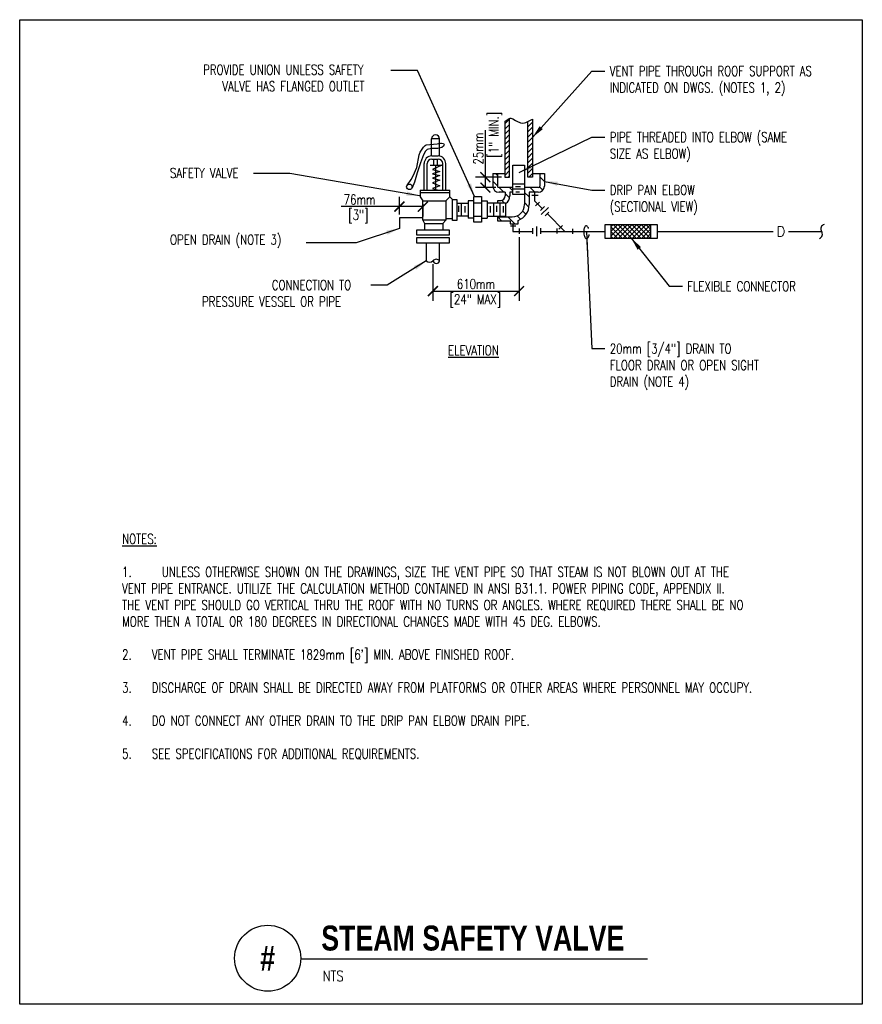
# Model space of a CAD drawing. Header units: inches. Extents: x -0.53 to 7.43, y -1.57 to 7.74.
import ezdxf
from ezdxf.enums import TextEntityAlignment as Align

# ---------------------------------------------------------------- set-up
doc = ezdxf.new("R2010")
doc.units = ezdxf.units.IN
doc.header["$MEASUREMENT"] = 0
doc.header["$PDSIZE"] = -1
doc.layers.get('Defpoints').update_dxf_attribs({"color": 2})
doc.layers.add('G-ANNO-NPLT', color=7, linetype='Continuous', plot=False)
for name, color, linetype in [('M-DETL-DIMS', 1, 'Continuous'), ('M-DETL-MEDM', 4, 'Continuous'), ('M-DETL-PATT', 8, 'Continuous'), ('M-DETL-TEXT', 2, 'Continuous')]:
    doc.layers.add(name, color=color, linetype=linetype)
doc.styles.add('BOLD', font='bold.shx', dxfattribs={"width": 0.9})
doc.styles.add('Romans', font='romans.shx', dxfattribs={"width": 0.75})
doc.dimstyles.new('VA-Dims', dxfattribs={"dimtxt": 0.09375, "dimasz": 0.09375, "dimexe": 0.09375, "dimexo": 0.03125, "dimgap": 0.02, "dimtad": 1, "dimdec": 5, "dimzin": 0, "dimdsep": 46, "dimlunit": 4, "dimtxsty": 'Romans', "dimblk": 'ARCHTICK', "dimcen": 0.09375, "dimclrd": 256, "dimclre": 256, "dimclrt": 256, "dimadec": 0, "dimazin": 0, "dimtfac": 1, "dimtdec": 5, "dimtofl": 0, "dimtmove": 0, "dimatfit": 3, "dimfxl": 1, "dimfrac": 2, "dimtolj": 1, "dimtzin": 0, "dimlwd": -1, "dimlwe": -1, "dimarcsym": 0})
doc.dimstyles.new('VA-Lead', dxfattribs={"dimtxt": 0.09375, "dimasz": 0.125, "dimexe": 0.125, "dimexo": 0.03125, "dimgap": 0.02, "dimtad": 1, "dimdec": 5, "dimzin": 0, "dimdsep": 46, "dimlunit": 4, "dimtxsty": 'Romans', "dimcen": 0.125, "dimclrd": 256, "dimclre": 256, "dimclrt": 256, "dimadec": 0, "dimazin": 0, "dimtfac": 1, "dimtdec": 5, "dimtofl": 0, "dimtmove": 0, "dimatfit": 3, "dimfxl": 1, "dimfrac": 2, "dimtolj": 1, "dimtzin": 0, "dimlwd": -1, "dimlwe": -1, "dimarcsym": 0})
doc.dimstyles.new('VA-Loop', dxfattribs={"dimtxt": 0.09375, "dimasz": 0.18, "dimexe": 0.125, "dimexo": 0.0625, "dimgap": 0.09, "dimtad": 0, "dimtih": 1, "dimtoh": 1, "dimdec": 4, "dimzin": 0, "dimdsep": 46, "dimtxsty": 'Romans', "dimcen": 0.09, "dimclrd": 256, "dimclre": 256, "dimclrt": 256, "dimadec": 0, "dimazin": 0, "dimtfac": 1, "dimtdec": 4, "dimtofl": 0, "dimtmove": 0, "dimatfit": 3, "dimldrblk": 'dimloop1', "dimfxl": 1, "dimtolj": 1, "dimtzin": 0, "dimlwd": -1, "dimlwe": -1, "dimarcsym": 0})

# ---------------------------------------------------------------- blocks, each defined once
blk = doc.blocks.new('_ArchTick')
at = {"color": 0, "linetype": 'ByBlock', "const_width": 0.15}
blk.add_lwpolyline([(-0.5, -0.5), (0.5, 0.5)], dxfattribs=at)
blk = doc.blocks.new('*D3')
at = {"layer": 'Defpoints', "color": 0, "transparency": 16777216}
for p in [(3.8687, 6.2558), (4.0526, 6.2558), (4, 6.1563)]:
    blk.add_point(p, dxfattribs=at)
at = {"layer": 'M-DETL-DIMS', "transparency": 16777216}
for p, q in [((3.8687, 6.2558), (3.8687, 6.701)), ((4.0214, 6.2558), (3.775, 6.2558)), ((3.8687, 6.1563), (3.8687, 6.2558)), ((3.9688, 6.1563), (3.775, 6.1563))]:
    blk.add_line(p, q, dxfattribs=at)
at = {"layer": 'M-DETL-DIMS', "transparency": 16777216, "xscale": 0.09375, "yscale": 0.09375, "zscale": 0.09375}
for p, rotation in [((3.8687, 6.2558), 90), ((3.8687, 6.1563), 270)]:
    blk.add_blockref('_ArchTick', p, dxfattribs=dict(at, rotation=rotation))
at = {"layer": 'M-DETL-DIMS', "transparency": 16777216, "insert": (3.8019, 6.5253), "char_height": 0.09375, "attachment_point": 5, "rotation": 90, "style": 'Romans'}
blk.add_mtext('\\A1;25mm', dxfattribs=at)
blk = doc.blocks.new('*D4')
at = {"layer": 'Defpoints', "color": 0, "transparency": 16777216}
for p in [(4.1866, 5.7199), (3.3728, 5.4637), (4.1866, 5.1783)]:
    blk.add_point(p, dxfattribs=at)
at = {"layer": 'M-DETL-DIMS', "transparency": 16777216}
for p, q in [((4.1866, 5.6887), (4.1866, 5.0845)), ((3.3728, 5.4324), (3.3728, 5.0845)), ((3.3728, 5.1783), (4.1866, 5.1783))]:
    blk.add_line(p, q, dxfattribs=at)
at = {"layer": 'M-DETL-DIMS', "transparency": 16777216, "xscale": 0.09375, "yscale": 0.09375, "zscale": 0.09375, "rotation": 180}
blk.add_blockref('_ArchTick', (3.3728, 5.1783), dxfattribs=at)
at = {"layer": 'M-DETL-DIMS', "transparency": 16777216, "xscale": 0.09375, "yscale": 0.09375, "zscale": 0.09375}
blk.add_blockref('_ArchTick', (4.1866, 5.1783), dxfattribs=at)
at = {"layer": 'M-DETL-DIMS', "transparency": 16777216, "insert": (3.7797, 5.2451), "char_height": 0.09375, "attachment_point": 5, "style": 'Romans'}
blk.add_mtext('\\A1;610mm', dxfattribs=at)
blk = doc.blocks.new('*D5')
at = {"layer": 'Defpoints', "color": 0, "transparency": 16777216}
for p in [(3.056, 5.9768), (3.277, 6.0304), (3.056, 5.8699)]:
    blk.add_point(p, dxfattribs=at)
at = {"layer": 'M-DETL-DIMS', "transparency": 16777216}
for p, q in [((3.056, 5.9011), (3.056, 6.0706)), ((3.056, 5.9768), (2.5046, 5.9768)), ((3.277, 5.9768), (3.056, 5.9768)), ((3.277, 5.9991), (3.277, 5.8831))]:
    blk.add_line(p, q, dxfattribs=at)
at = {"layer": 'M-DETL-DIMS', "transparency": 16777216, "xscale": 0.09375, "yscale": 0.09375, "zscale": 0.09375, "rotation": 180}
blk.add_blockref('_ArchTick', (3.056, 5.9768), dxfattribs=at)
at = {"layer": 'M-DETL-DIMS', "transparency": 16777216, "xscale": 0.09375, "yscale": 0.09375, "zscale": 0.09375}
blk.add_blockref('_ArchTick', (3.277, 5.9768), dxfattribs=at)
at = {"layer": 'M-DETL-DIMS', "transparency": 16777216, "insert": (2.6803, 6.0437), "char_height": 0.09375, "attachment_point": 5, "style": 'Romans'}
blk.add_mtext('\\A1;76mm', dxfattribs=at)
blk = doc.blocks.new('dimloop1')
blk.add_line((-0.383, 0), (-1, 0))
blk.add_lwpolyline([(0.15, -0.121, 0.038212), (0.207, -0.1, 0.102096), (0.278, -0.047, 0.184921), (0.296, 0, 0.184921), (0.278, 0.047, 0.102096), (0.207, 0.099, 0.060952), (0.115, 0.129, 0.047258), (-0.008, 0.14), (-0.078, 0.14, 0.047258), (-0.202, 0.129, 0.060952), (-0.294, 0.099, 0.102096), (-0.365, 0.047, 0.184921), (-0.383, 0, 0.184921), (-0.365, -0.047, 0.102096), (-0.294, -0.1, 0.060952), (-0.202, -0.129, 0.011023), (-0.173, -0.134, 0.047258)], format="xyb")

msp = doc.modelspace()

# ---------------------------------------------------------------- hatches: boundary and pattern name
at = {"layer": 'M-DETL-DIMS'}
h = msp.add_hatch(dxfattribs=at)
h.set_pattern_fill('NET', color=256, scale=0.25, angle=45, style=0)
h.set_pattern_definition([(45, (-0.270652, 2.006653), (-0.02209709, 0.02209709), []), (135, (-0.270652, 2.006653), (-0.02209709, -0.02209709), [])])
h.paths.add_polyline_path([(5.058808, 5.805073), (5.058808, 5.680073), (5.433808, 5.680073), (5.433808, 5.805073)])

# ---------------------------------------------------------------- linework, layer by layer
at = {"layer": 'G-ANNO-NPLT', "color": 6}
msp.add_lwpolyline([(-0.532428, 7.744765), (7.43076, 7.744765), (7.43076, -1.566778), (-0.532428, -1.566778)], close=True, dxfattribs=at)
at = {"layer": 'M-DETL-MEDM'}
for p, q in [((4.097343, 6.25582), (4.097343, 6.812656)), ((4.313077, 6.804023), (4.313077, 6.25582)), ((4.052618, 6.782112), (4.052618, 6.25582)), ((4.268353, 6.25582), (4.268353, 6.780541)), ((3.435915, 6.617668), (3.359297, 6.617668)), ((3.359297, 6.455788), (3.359297, 6.617668)), ((3.435915, 6.454435), (3.435915, 6.617668)), ((3.361742, 6.455829), (3.421757, 6.455829)), ((3.361742, 6.4268), (3.421757, 6.4268)), ((3.289173, 6.134143), (3.289173, 6.383258)), ((3.3182, 6.134143), (3.3182, 6.383258)), ((3.465299, 6.134143), (3.465299, 6.383258)), ((3.494326, 6.134143), (3.494326, 6.383258)), ((4.126846, 6.092552), (4.126846, 6.369819)), ((4.126846, 6.369819), (4.238853, 6.369819)), ((4.238853, 6.369819), (4.238853, 5.995793)), ((3.939327, 6.288991), (3.939327, 6.170775)), ((3.939327, 6.288991), (4.052618, 6.288991)), ((3.982868, 6.288991), (3.982868, 6.170775)), ((4.052618, 6.25582), (4.097343, 6.25582)), ((4.313077, 6.25582), (4.268353, 6.25582)), ((4.313077, 6.288991), (4.426369, 6.288991)), ((4.382827, 6.288991), (4.382827, 6.170775)), ((4.426369, 6.288991), (4.426369, 6.170775)), ((4.126846, 6.156262), (3.997382, 6.156262)), ((4.126846, 6.193783), (4.238853, 6.193783)), ((4.151973, 6.166781), (4.200975, 6.166781)), ((4.368313, 6.156262), (4.238853, 6.156262)), ((3.251799, 6.134143), (3.251799, 6.069287)), ((3.251799, 6.134143), (3.5317, 6.134143)), ((3.5317, 6.108199), (3.251799, 6.108199)), ((3.251799, 6.069287), (3.277014, 6.030375)), ((3.496399, 6.030375), (3.5317, 6.069287)), ((3.5317, 6.069287), (3.5317, 6.134143)), ((3.5317, 6.069287), (3.557832, 6.044374)), ((4.056672, 6.11272), (3.997382, 6.11272)), ((4.056672, 6.11272), (4.056672, 6.079066)), ((4.100213, 6.11272), (4.100213, 6.079066)), ((4.126846, 6.11272), (4.100213, 6.11272)), ((4.238853, 6.141573), (4.126846, 6.141573)), ((4.238853, 6.092552), (4.126846, 6.092552)), ((4.157571, 6.118166), (4.192575, 6.118166)), ((4.282395, 6.11272), (4.282395, 5.995793)), ((4.368313, 6.11272), (4.282395, 6.11272)), ((4.307286, 6.08613), (4.366089, 6.08613)), ((4.33249, 6.11272), (4.33249, 6.03212)), ((3.598543, 6.009552), (3.70493, 6.009552)), ((3.615486, 5.984624), (3.615486, 5.927287)), ((3.642895, 5.887399), (3.642895, 6.009552)), ((3.67558, 5.982131), (3.67558, 5.922301)), ((3.759361, 6.031986), (3.70493, 6.031986)), ((3.70493, 6.031986), (3.70493, 5.867457)), ((3.759361, 6.013833), (3.830937, 6.013833)), ((3.830937, 6.031986), (3.885367, 6.031986)), ((3.885367, 6.031986), (3.885367, 5.867457)), ((4.058983, 6.009552), (3.885367, 6.009552)), ((3.914718, 5.982131), (3.914718, 5.922301)), ((3.947404, 5.887399), (3.947404, 6.009552)), ((3.974813, 5.984624), (3.974813, 5.927287)), ((3.985263, 6.009552), (3.985263, 6.035524)), ((3.985263, 6.035524), (4.01313, 6.035524)), ((4.006638, 6.009552), (4.006638, 5.887399)), ((4.037658, 5.98203), (4.037658, 5.922199)), ((4.058983, 6.009552), (4.058983, 5.887399)), ((4.33249, 6.03212), (4.406956, 5.957364)), ((4.378535, 6.018858), (4.342866, 5.983325)), ((4.426227, 5.976561), (4.390559, 5.941027)), ((4.464609, 5.970179), (4.397138, 5.902962)), ((3.277014, 5.869862), (3.056014, 5.869862)), ((3.056014, 5.869862), (3.056014, 5.770145)), ((3.70493, 5.887399), (3.598543, 5.887399)), ((3.759361, 5.867457), (3.70493, 5.867457)), ((3.830937, 5.884202), (3.759361, 5.884202)), ((3.830937, 5.867457), (3.885367, 5.867457)), ((3.885367, 5.887399), (4.058983, 5.887399)), ((3.983408, 5.879681), (4.122741, 5.879681)), ((3.983408, 5.879681), (3.983408, 5.84229)), ((4.468985, 5.925806), (4.433317, 5.890273)), ((4.453626, 5.910505), (4.62091, 5.742573)), ((3.277014, 5.848788), (3.294666, 5.816361)), ((3.294666, 5.816361), (3.294666, 5.757993)), ((3.294666, 5.816361), (3.466138, 5.816361)), ((3.466138, 5.816361), (3.496399, 5.848788)), ((3.466138, 5.816361), (3.466138, 5.757993)), ((3.557832, 5.86111), (3.496399, 5.86111)), ((3.983408, 5.84229), (4.103598, 5.84229)), ((4.103598, 5.84229), (4.103598, 5.814865)), ((4.103598, 5.814865), (4.179205, 5.814865)), ((4.106788, 5.793729), (4.15579, 5.793729)), ((4.128802, 5.814865), (4.128802, 5.742573)), ((4.179205, 5.814865), (4.179205, 5.846458)), ((4.353201, 5.78833), (4.353201, 5.696509)), ((4.389605, 5.773926), (4.389605, 5.718112)), ((4.597259, 5.798922), (4.561591, 5.763389)), ((5.058808, 5.680073), (5.058808, 5.805073)), ((5.433808, 5.680073), (5.433808, 5.805073)), ((4.128802, 5.742573), (4.3154, 5.742573)), ((4.186592, 5.768527), (4.186592, 5.719913)), ((4.3154, 5.772126), (4.3154, 5.718112)), ((4.389605, 5.742573), (4.996308, 5.742573)), ((4.545017, 5.77033), (4.545017, 5.721716)), ((4.690446, 5.76848), (4.690446, 5.719866)), ((5.496308, 5.742573), (6.588805, 5.742573)), ((6.733482, 5.742573), (7.045339, 5.742573)), ((3.309797, 5.631526), (3.309797, 5.463655)), ((3.43588, 5.463655), (3.43588, 5.631526))]:
    msp.add_line(p, q, dxfattribs=at)
for points in [[(4.052618, 6.782112), (4.083217, 6.805239), (4.101404, 6.81371), (4.110667, 6.813758), (4.128583, 6.806053), (4.152173, 6.7909), (4.164618, 6.784546), (4.199245, 6.770708), (4.216679, 6.767507), (4.236861, 6.769395), (4.25043, 6.773177), (4.276309, 6.784546), (4.313077, 6.804023)], [(3.131643, 6.181998), (3.166019, 6.232433), (3.187146, 6.269022), (3.21922, 6.34766), (3.241622, 6.466488), (3.252662, 6.491816), (3.283625, 6.538506), (3.299042, 6.555398), (3.308829, 6.560111), (3.412436, 6.570913), (3.426463, 6.57434), (3.445151, 6.578639), (3.454439, 6.578115), (3.471239, 6.574515)], [(3.471239, 6.574515), (3.479639, 6.560111), (3.47404, 6.549308), (3.455896, 6.536805), (3.418034, 6.527704), (3.359231, 6.527704), (3.319057, 6.516313), (3.303227, 6.502497), (3.282259, 6.466177), (3.255624, 6.390871), (3.224822, 6.29725), (3.199619, 6.207227), (3.175152, 6.155003)]]:
    msp.add_lwpolyline(points, dxfattribs=at)
for points in [[(3.759361, 6.074247), (3.830937, 6.074247), (3.830937, 5.830062), (3.759361, 5.830062)], [(3.277014, 6.030375), (3.496399, 6.030375), (3.496399, 5.848788), (3.277014, 5.848788)], [(3.557832, 6.044374), (3.598543, 6.044374), (3.598543, 5.844942), (3.557832, 5.844942)], [(4.996308, 5.680073), (5.496308, 5.680073), (5.496308, 5.805073), (4.996308, 5.805073)], [(3.221538, 5.757993), (3.526656, 5.757993), (3.526656, 5.70611), (3.221538, 5.70611)], [(3.221538, 5.68341), (3.526656, 5.68341), (3.526656, 5.631526), (3.221538, 5.631526)]]:
    msp.add_lwpolyline(points, close=True, dxfattribs=at)
msp.add_circle((3.150616, 6.164017), 0.02614, dxfattribs=at)
for centre, radius, start, end in [((3.397606, 6.617669), 0.038309, 0.0030278, 180), ((3.361742, 6.383259), 0.072569, 90, 180), ((3.361742, 6.383259), 0.043542, 90, 180), ((3.421757, 6.383259), 0.072569, 0, 90), ((3.421757, 6.383259), 0.043542, 0, 90), ((3.997382, 6.170775), 0.058056, 180, 270), ((3.997382, 6.170775), 0.014514, 180, 270), ((4.368313, 6.170775), 0.058056, 270, 0), ((4.368313, 6.170775), 0.014514, 270, 0), ((4.013129, 6.079066), 0.043542, 270, 0), ((4.013129, 6.079066), 0.087083, 301.7720861, 0), ((4.122742, 5.995792), 0.116111, 270, 0), ((4.122742, 5.995792), 0.159653, 290.7112861, 0), ((7.08304, 5.765998), 0.044387, 105.7067028, 211.8551694), ((7.009016, 5.716802), 0.044536, 294.0388528, 35.3549111), ((3.341318, 5.498534), 0.047012, 227.8955472, 312.1044556), ((3.404359, 5.438062), 0.040602, 39.0744639, 140.9255361), ((3.404359, 5.471356), 0.032448, 193.7292333, 346.2707694)]:
    msp.add_arc(centre, radius, start, end, dxfattribs=at)
at = {"layer": 'M-DETL-PATT'}
for p, q in [((4.052618, 6.758805), (4.097343, 6.803529)), ((4.052618, 6.710192), (4.097343, 6.754916)), ((4.052618, 6.661578), (4.097343, 6.706303)), ((4.268353, 6.780086), (4.270074, 6.781807)), ((4.268353, 6.731471), (4.313077, 6.776197)), ((4.268353, 6.682858), (4.313077, 6.727582)), ((4.052618, 6.612965), (4.097343, 6.657689)), ((4.268353, 6.634245), (4.313077, 6.678969)), ((4.268353, 6.585631), (4.313077, 6.630356)), ((4.052618, 6.56435), (4.097343, 6.609076)), ((4.052618, 6.515737), (4.097343, 6.560462)), ((4.268353, 6.537018), (4.313077, 6.581742)), ((4.268353, 6.488403), (4.313077, 6.533129)), ((3.378735, 6.4268), (3.378735, 6.369282)), ((3.415139, 6.369282), (3.415139, 6.42675)), ((4.052618, 6.467124), (4.097343, 6.511848)), ((4.052618, 6.41851), (4.097343, 6.463235)), ((4.268353, 6.43979), (4.313077, 6.484515)), ((4.268353, 6.391177), (4.313077, 6.435901)), ((3.347932, 6.369282), (3.457142, 6.369282)), ((3.398335, 6.369282), (3.398335, 6.134143)), ((4.052618, 6.369897), (4.097343, 6.414621)), ((4.052618, 6.321283), (4.097343, 6.366008)), ((4.268353, 6.342563), (4.313077, 6.387287)), ((4.268353, 6.29395), (4.313077, 6.338674)), ((3.982868, 6.270636), (3.964512, 6.288991)), ((4.052618, 6.272669), (4.097343, 6.317394)), ((4.084381, 6.25582), (4.097343, 6.26878)), ((4.278836, 6.25582), (4.313077, 6.290061)), ((4.426369, 6.216043), (4.382827, 6.259585)), ((3.982868, 6.173408), (3.939327, 6.21695)), ((4.043556, 6.11272), (4.000015, 6.156262)), ((4.126846, 6.126657), (4.097242, 6.156262)), ((4.335237, 6.11272), (4.291696, 6.156262)), ((4.412299, 6.132886), (4.381161, 6.164024)), ((4.097754, 6.058521), (4.056672, 6.099605)), ((4.282395, 6.068335), (4.238853, 6.111877)), ((4.049497, 6.009552), (4.022504, 6.036545)), ((4.280727, 5.972776), (4.238853, 6.014651)), ((4.022305, 5.84229), (3.984914, 5.879681)), ((4.146956, 5.814865), (4.082141, 5.879681)), ((4.201902, 5.857147), (4.169526, 5.889523)), ((4.252916, 5.90336), (4.221518, 5.934759))]:
    msp.add_line(p, q, dxfattribs=at)
msp.add_lwpolyline([(3.457142, 6.369282), (3.36897, 6.327071), (3.436873, 6.310438), (3.36897, 6.285489), (3.436873, 6.270243), (3.36897, 6.24668), (3.436873, 6.22866), (3.36897, 6.200939), (3.436873, 6.174607), (3.36897, 6.14883), (3.412022, 6.135017)], dxfattribs=at)
at = {"layer": 'M-DETL-TEXT'}
msp.add_line((2.124025, -1.136268), (5.399307, -1.136268), dxfattribs=at)
msp.add_circle((1.811525, -1.131347), 0.3125, dxfattribs=at)

# ---------------------------------------------------------------- texts
at = {"layer": 'M-DETL-DIMS', "insert": (3.899982, 6.656766), "char_height": 0.09375, "width": 0.70210363, "attachment_point": 2, "rotation": 90, "style": 'Romans'}
msp.add_mtext('[1" MIN.]', dxfattribs=at)
at = {"layer": 'M-DETL-DIMS', "char_height": 0.09375, "attachment_point": 2, "style": 'Romans'}
for s, insert, width in [('[3"]', (2.668209, 5.945575), 0.5502), ('[24" MAX]', (3.773801, 5.14701), 0.84619678)]:
    msp.add_mtext(s, dxfattribs=dict(at, insert=insert, width=width))
at = {"layer": 'M-DETL-TEXT', "style": 'Romans'}
msp.add_text('D', height=0.09375, dxfattribs=at).set_placement((6.661431, 5.742573), align=Align.MIDDLE)
at = {"layer": 'M-DETL-TEXT', "width": 0.8}
for s, height, style, p in [('STEAM SAFETY VALVE', 0.23622047, 'BOLD', (2.317691, -1.058176)), ('NTS', 0.0984252, 'Romans', (2.331598, -1.347986))]:
    msp.add_text(s, height=height, dxfattribs=dict(at, style=style)).set_placement(p)
at = {"layer": 'M-DETL-TEXT', "style": 'BOLD', "width": 0.8}
msp.add_text('#', height=0.23622, dxfattribs=at).set_placement((1.811525, -1.131347), align=Align.MIDDLE)
at = {"layer": 'M-DETL-TEXT', "char_height": 0.09375, "attachment_point": 1, "style": 'Romans'}
for s, insert, width in [('\\pi0.050105;PROVIDE UNION UNLESS SAFETY\\P\\pi0.23091;VALVE HAS FLANGED OUTLET', (1.151372, 7.318115), 1.76773867), ('VENT PIPE THROUGH ROOF SUPPORT AS INDICATED ON DWGS. (NOTES 1, 2)', (5.044006, 7.305884), 2.28928196), ('PIPE THREADED INTO ELBOW (SAME SIZE AS ELBOW)', (5.044006, 6.680884), 2.02678571), ('SAFETY VALVE', (0.888243, 6.341466), 1.2996719), ('DRIP PAN ELBOW (SECTIONAL VIEW)', (5.044006, 6.180884), 1.37549315), ('OPEN DRAIN (NOTE 3)', (0.888243, 5.711158), 1.59375), ('\\pi0.69081;CONNECTION TO\\P\\pi0.031217;PRESSURE VESSEL OR PIPE', (1.159379, 5.281861), 1.52117207), ('FLEXIBLE CONNECTOR', (5.775925, 5.270284), 1.37549315), ('{\\LELEVATION}', (3.515802, 4.664518), 0.7098), ('20mm [3/4"] DRAIN TO FLOOR DRAIN OR OPEN SIGHT DRAIN (NOTE 4)', (5.044006, 4.680884), 1.61607143), ("{\\LNOTES:\\P\\P\\pi-0.28125,l0.28125,t0.28125;}1.^IUNLESS OTHERWISE SHOWN ON THE DRAWINGS, SIZE THE VENT PIPE SO THAT STEAM IS NOT BLOWN OUT AT THE VENT PIPE ENTRANCE. UTILIZE THE CALCULATION METHOD CONTAINED IN ANSI B31.1. POWER PIPING CODE, APPENDIX II. THE VENT PIPE SHOULD GO VERTICAL THRU THE ROOF WITH NO TURNS OR ANGLES. WHERE REQUIRED THERE SHALL BE NO MORE THEN A TOTAL OR 180 DEGREES IN DIRECTIONAL CHANGES MADE WITH 45 DEG. ELBOWS.\\P\\pi0,l0,tz;\\P\\pi-0.28125,l0.28125,t0.28125;2.^IVENT PIPE SHALL TERMINATE 1829mm [6'] MIN. ABOVE FINISHED ROOF.\\P\\pi0,l0,tz;\\P\\pi-0.28125,l0.28125,t0.28125;3.^IDISCHARGE OF DRAIN SHALL BE DIRECTED AWAY FROM PLATFORMS OR OTHER AREAS WHERE PERSONNEL MAY OCCUPY.\\P\\pi0,l0,tz;\\P\\pi-0.28125,l0.28125,t0.28125;4.^IDO NOT CONNECT ANY OTHER DRAIN TO THE DRIP PAN ELBOW DRAIN PIPE.\\P\\pi0,l0,tz;\\P\\pi-0.28125,l0.28125,t0.28125;5.^ISEE SPECIFICATIONS FOR ADDITIONAL REQUIREMENTS.", (0.435028, 2.881575), 6.36319001)]:
    msp.add_mtext(s, dxfattribs=dict(at, insert=insert, width=width))

# ---------------------------------------------------------------- dimensions: what is measured, and where the dimension line sits
at = {"layer": 'M-DETL-DIMS'}
dim = msp.add_linear_dim(base=(3.868732, 6.25582), p1=(4.000015, 6.156262), p2=(4.052618, 6.25582), angle=90, text='25mm', dimstyle='VA-Dims', override={"dimpost": '\\X'}, dxfattribs=at)
dim.commit()
dim.dimension.update_dxf_attribs({"geometry": '*D3', "text_midpoint": (3.801857, 6.525262)})
dim = msp.add_linear_dim(base=(3.056014, 5.976825), p1=(3.277014, 6.030375), p2=(3.056014, 5.869862), text='76mm', dimstyle='VA-Dims', override={"dimpost": '\\X'}, dxfattribs=at)
dim.commit()
dim.dimension.update_dxf_attribs({"geometry": '*D5', "text_midpoint": (2.680259, 5.976825), "dimtype": 160})
dim = msp.add_linear_dim(base=(4.186592, 5.17826), p1=(3.372838, 5.463655), p2=(4.186592, 5.719913), text='610mm', dimstyle='VA-Dims', override={"dimpost": '\\X'}, dxfattribs=at)
dim.commit()
dim.dimension.update_dxf_attribs({"geometry": '*D4', "text_midpoint": (3.779715, 5.245135)})

# ---------------------------------------------------------------- leaders
at = {"layer": 'M-DETL-TEXT'}
for points in [[(3.766409, 6.074247), (3.227503, 7.264962), (2.976127, 7.264962)], [(4.313077, 6.630356), (4.873259, 7.258781), (4.998259, 7.258781)], [(4.186443, 6.298795), (4.873259, 6.633781), (4.998259, 6.633781)], [(3.246532, 6.078949), (2.019395, 6.290475), (1.677828, 6.290475)], [(4.426369, 6.216043), (4.873259, 6.133781), (4.998259, 6.133781)], [(3.056014, 5.770145), (2.64688, 5.633781), (2.174597, 5.633781)], [(5.246308, 5.680073), (5.605178, 5.223181), (5.730178, 5.223181)], [(3.309797, 5.463655), (2.940896, 5.234989), (2.7872, 5.234989)]]:
    msp.add_leader(points, dimstyle='VA-Lead', override={"dimgap": 0.02, "dimtad": 0}, dxfattribs=at)
msp.add_leader([(4.82335, 5.742573), (4.873259, 4.633781), (4.998259, 4.633781)], dimstyle='VA-Loop', dxfattribs=at)

doc.saveas('drawing.dxf')
